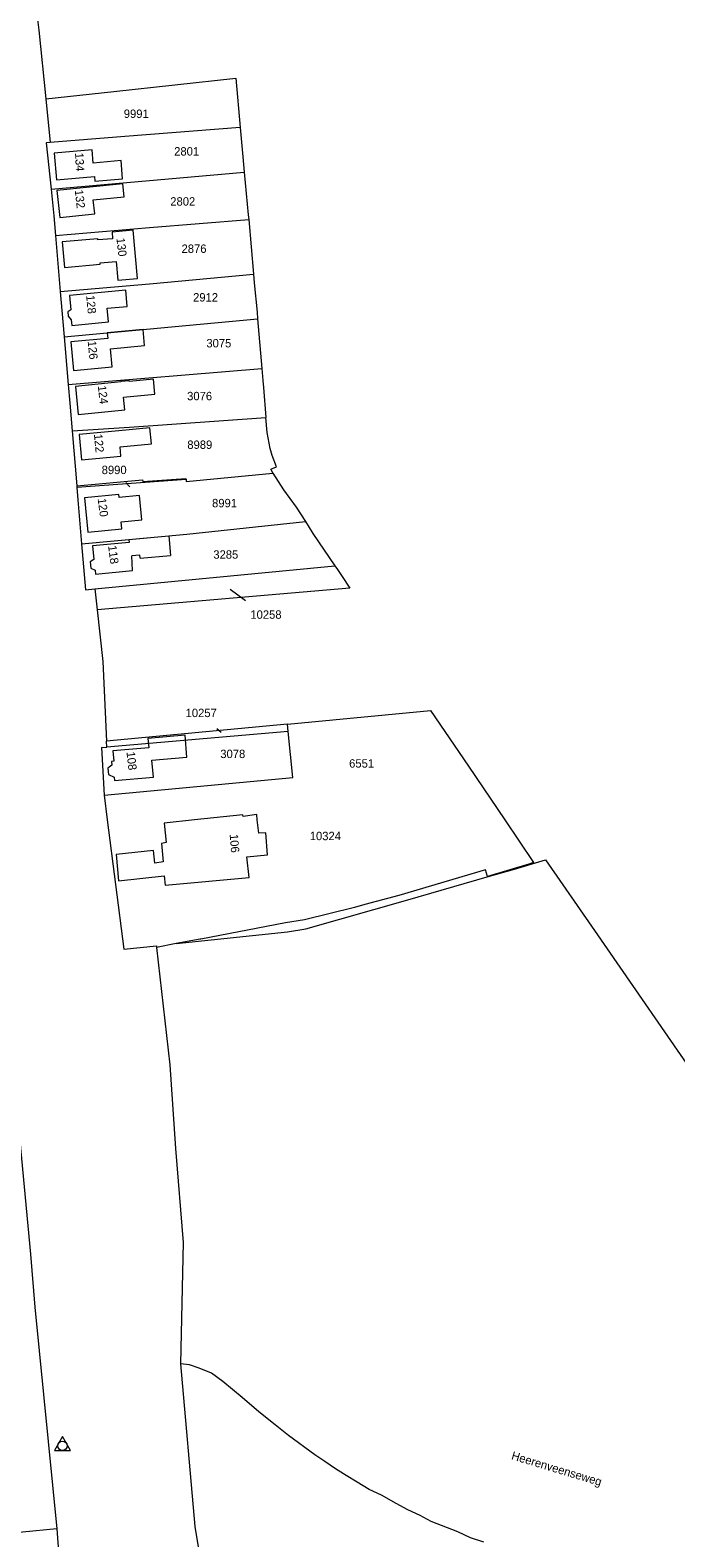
# Model space of a CAD drawing. Header units: metres. Extents: x 195864 to 198202, y 543264 to 544906.
# Tile 29 of 57: x 196273 to 196411, y 544346 to 544669. Entities that reach past the tile are written whole.
import ezdxf
from ezdxf.enums import TextEntityAlignment as Align

# ---------------------------------------------------------------- set-up
doc = ezdxf.new("R2010")
doc.units = ezdxf.units.M
doc.header["$MEASUREMENT"] = 0
for name, color, linetype, lineweight in [('Level 1', 7, 'Continuous', 0), ('Level 10', 7, 'Continuous', 0), ('Level 11', 7, 'Continuous', 0), ('Level 2', 7, 'Continuous', 0), ('Level 31', 7, 'Continuous', 0), ('Level 32', 7, 'Continuous', 0), ('Level 34', 7, 'Continuous', 0), ('Level 55', 7, 'Continuous', 0)]:
    doc.layers.add(name, color=color, linetype=linetype, lineweight=lineweight)
doc.styles.add('Style-CHAR_FAST_FONT', font='CHAR_FAST_FONT.shx')

# ---------------------------------------------------------------- blocks, each defined once
blk = doc.blocks.new('DC')
at = {"layer": 'Level 10', "color": 7, "linetype": 'Continuous', "lineweight": 0, "flags": 128}
blk.add_lwpolyline([(-1.84, -0.9), (1.63, -0.9), (-0.11, 2.1), (-1.84, -0.9)], dxfattribs=at)
at = {"layer": 'Level 10', "color": 7, "linetype": 'Continuous', "lineweight": 0}
blk.add_circle((-0.11, 0.11), 1, dxfattribs=at)

msp = doc.modelspace()

# ---------------------------------------------------------------- linework, layer by layer
at = {"layer": 'Level 1', "color": 7, "linetype": 'Continuous', "lineweight": 0}
for p, q in [((196276.13, 544654.68), (196277.1, 544645.31)), ((196277.26, 544635.26), (196318.73, 544638.92)), ((196319.67, 544628.79), (196320.72, 544617.06)), ((196278.22, 544625.34), (196279.23, 544613.36)), ((196280.07, 544603.63), (196321.58, 544607.49)), ((196321.58, 544607.49), (196322.49, 544596.83)), ((196280.07, 544603.63), (196280.95, 544593.37)), ((196280.95, 544593.37), (196322.49, 544596.83)), ((196281.78, 544583.48), (196282.76, 544571.66)), ((196306.23, 544573.02), (196282.79, 544571.3)), ((196306.23, 544573.02), (196306.27, 544572.59)), ((196306.27, 544572.59), (196324.89, 544574.38)), ((196282.76, 544571.66), (196282.79, 544571.3)), ((196283.81, 544559.24), (196284.66, 544549.37)), ((196286.62, 544549.56), (196338.17, 544554.52)), ((196338.17, 544554.52), (196338.73, 544553.7)), ((196284.66, 544549.37), (196286.62, 544549.56)), ((196286.62, 544549.56), (196286.84, 544547.63)), ((196286.84, 544547.63), (196287.12, 544545.04)), ((196341.36, 544549.69), (196287.12, 544545.04)), ((196328.03, 544520.5), (196358.69, 544523.47)), ((196328.03, 544520.5), (196289.17, 544516.86)), ((196328.18, 544518.96), (196289.23, 544515.61)), ((196328.18, 544518.96), (196328.03, 544520.5)), ((196288.07, 544515.51), (196289.23, 544515.61)), ((196288.07, 544515.51), (196288.63, 544505.3)), ((196289.23, 544515.61), (196289.17, 544516.86)), ((196288.63, 544505.3), (196289.31, 544500)), ((196289.31, 544500), (196292.89, 544472.25)), ((196304.12, 544473.45), (196327.99, 544475.99)), ((196292.89, 544472.25), (196299.86, 544472.99)), ((196299.86, 544472.99), (196299.9, 544472.66)), ((196304.12, 544473.45), (196299.9, 544472.66)), ((196305.02, 544383.32), (196308.1, 544348.41)), ((196308.1, 544348.41), (196310.08, 544336.84))]:
    msp.add_line(p, q, dxfattribs=at)
at = {"layer": 'Level 1', "color": 7, "linetype": 'Continuous', "lineweight": 0, "flags": 128}
for points in [[(196273.44, 544679.2), (196274.61, 544669.36), (196276.13, 544654.68)], [(196276.13, 544654.68), (196290.75, 544656.25), (196316.91, 544659.07), (196317.86, 544648.55)], [(196317.86, 544648.55), (196293.09, 544646.55), (196277.1, 544645.31)], [(196317.86, 544648.55), (196318.43, 544642.21), (196318.73, 544638.92)], [(196277.1, 544645.31), (196276.19, 544645.2), (196277.26, 544635.26)], [(196318.73, 544638.92), (196319.58, 544629.79), (196319.67, 544628.79)], [(196277.26, 544635.26), (196277.87, 544629.58), (196278.22, 544625.34)], [(196278.22, 544625.34), (196298.41, 544627.06), (196319.67, 544628.79)], [(196279.23, 544613.36), (196298.42, 544614.96), (196320.72, 544617.06)], [(196320.72, 544617.06), (196320.88, 544615.21), (196321.46, 544608.93), (196321.58, 544607.49)], [(196279.23, 544613.36), (196279.58, 544609.27), (196280.07, 544603.63)], [(196322.49, 544596.83), (196322.71, 544594.26), (196322.85, 544592.77), (196323.36, 544586.28)], [(196280.95, 544593.37), (196281.3, 544589.37), (196281.78, 544583.48)], [(196281.78, 544583.48), (196294.11, 544584.21), (196323.36, 544586.28)], [(196324.4, 544575.25), (196325.65, 544575.75), (196324.73, 544578.19), (196324.27, 544579.66), (196323.61, 544583.12), (196323.36, 544586.28)], [(196282.76, 544571.66), (196296.87, 544572.95), (196296.94, 544572.58), (196306.21, 544573.26), (196306.23, 544573.02)], [(196324.4, 544575.25), (196324.49, 544574.99), (196324.89, 544574.38)], [(196324.89, 544574.38), (196327.18, 544570.82), (196329.89, 544567.06), (196331.84, 544563.97)], [(196282.79, 544571.3), (196283.01, 544568.67), (196283.81, 544559.24)], [(196283.81, 544559.24), (196306.39, 544561.31), (196331.84, 544563.97)], [(196331.84, 544563.97), (196333.44, 544561.44), (196338.17, 544554.52)], [(196338.73, 544553.7), (196339.74, 544552.22), (196341.36, 544549.69)], [(196287.12, 544545.04), (196288.34, 544534), (196289.17, 544516.86)], [(196358.69, 544523.47), (196366.86, 544511.55), (196374.64, 544500)], [(196288.63, 544505.3), (196306.23, 544506.94), (196329.13, 544509.09), (196328.18, 544518.96)], [(196374.64, 544500), (196380.81, 544490.84), (196379.77, 544490.49), (196370.91, 544487.86), (196370.5, 544489.29), (196351.9, 544483.8), (196344.61, 544481.83), (196342.36, 544481.23), (196331.65, 544478.56), (196327.6, 544477.92), (196309.4, 544474.44), (196309.23, 544474.4), (196304.12, 544473.45)], [(196370.83, 544487.75), (196376.74, 544489.44), (196383.4, 544491.43)], [(196383.4, 544491.43), (196393.89, 544476.24), (196417.69, 544441.79), (196430.5, 544423.79), (196438.3, 544412.86), (196454.71, 544389.14), (196473.57, 544362.6), (196483.91, 544346.84), (196488.26, 544340.73), (196493.45, 544333.03), (196506.29, 544314.54), (196509.48, 544309.79)], [(196327.99, 544475.99), (196331.92, 544476.64), (196353.82, 544482.87), (196370.83, 544487.75)], [(196299.9, 544472.66), (196302.72, 544447.48), (196303.94, 544429.48), (196305.63, 544409.34), (196305.02, 544383.32)], [(196268.18, 544456.22), (196272.86, 544406.82), (196273.78, 544395.48), (196278.49, 544347.96)], [(196356.45, 544350.76), (196353.81, 544352.01), (196351.33, 544353.4), (196348.19, 544355.14), (196345.55, 544356.39), (196342.98, 544357.94), (196340.58, 544359.34), (196338.32, 544360.81), (196335.99, 544362.37), (196333.9, 544363.84), (196328.23, 544367.96), (196325.35, 544370.21), (196321.86, 544373.01), (196318.29, 544376.11), (196314.09, 544379.53), (196311.68, 544381.32), (196309.04, 544382.41), (196306.95, 544383.1), (196305.02, 544383.32)], [(196370.12, 544345.09), (196367.25, 544346.03), (196364.53, 544347.27), (196358.86, 544349.52), (196356.45, 544350.76)], [(196278.49, 544347.96), (196263.66, 544346.51), (196264.49, 544336.87), (196262.89, 544336.71), (196263.55, 544329.97), (196250.64, 544328.7), (196250.74, 544327.7), (196232.37, 544325.98)], [(196278.49, 544347.96), (196280.09, 544326.41), (196282.87, 544297.53), (196285.46, 544273.82), (196282.16, 544273.75), (196282.84, 544258.78)]]:
    msp.add_lwpolyline(points, dxfattribs=at)
at = {"layer": 'Level 11', "color": 7, "linetype": 'Continuous', "lineweight": 13}
for p, q in [((196282.47, 544592.99), (196283.05, 544586.97)), ((196283.31, 544582.64), (196283.78, 544577.23)), ((196293.96, 544560.17), (196302.51, 544560.96)), ((196293.96, 544560.17), (196294.02, 544559.51)), ((196302.51, 544560.96), (196302.9, 544556.7)), ((196294.02, 544559.51), (196286.14, 544558.8)), ((196296.31, 544556.78), (196294.62, 544556.63)), ((196296.37, 544556.11), (196296.31, 544556.78)), ((196296.37, 544556.11), (196302.9, 544556.7))]:
    msp.add_line(p, q, dxfattribs=at)
at = {"layer": 'Level 11', "color": 7, "linetype": 'Continuous', "lineweight": 13, "flags": 128}
for points in [[(196292.62, 544637.54), (196292.29, 544641.41), (196286.31, 544640.89), (196286.07, 544643.69), (196277.92, 544642.98), (196278.41, 544637.3), (196286.6, 544638.01), (196286.68, 544637.02), (196292.62, 544637.54)], [(196292.95, 544633.66), (196292.66, 544636.46), (196278.52, 544635.03), (196279.11, 544629.22), (196286.62, 544629.98), (196286.31, 544632.99), (196292.95, 544633.66)], [(196295.84, 544616.15), (196294.9, 544626.46), (196290.34, 544626.04), (196290.46, 544624.67), (196287.3, 544624.39), (196287.28, 544624.66), (196279.61, 544623.96), (196280.11, 544618.5), (196287.8, 544619.2), (196287.77, 544619.48), (196291.26, 544619.79), (196291.62, 544615.76), (196295.84, 544616.15)], [(196293.6, 544610.14), (196293.27, 544613.6), (196281.2, 544612.45), (196281.48, 544609.44), (196280.84, 544608.95), (196280.93, 544608.07), (196281.57, 544607.24), (196281.68, 544606.07), (196289.61, 544606.83), (196289.33, 544609.73), (196293.6, 544610.14)], [(196297.31, 544601.73), (196296.99, 544605.2), (196289.31, 544604.49), (196289.42, 544603.29), (196281.49, 544602.55), (196282.05, 544596.42), (196290.35, 544597.19), (196289.99, 544601.05), (196297.31, 544601.73)], [(196283.05, 544586.97), (196293.1, 544587.98), (196292.83, 544590.64), (196299.55, 544591.32), (196299.22, 544594.56), (196294.1, 544594.04), (196294.08, 544594.2), (196292.21, 544594.01), (196292.21, 544593.98), (196282.47, 544592.99)], [(196283.78, 544577.23), (196292.25, 544578.04), (196292.06, 544580.05), (196298.78, 544580.69), (196298.45, 544584.12), (196291.77, 544583.48), (196291.78, 544583.45), (196283.31, 544582.64)], [(196296.73, 544564.34), (196296.24, 544569.57), (196291.86, 544569.15), (196291.79, 544569.8), (196284.46, 544569.11), (196285.16, 544561.71), (196292.45, 544562.4), (196292.31, 544563.92), (196296.73, 544564.34)], [(196286.14, 544558.8), (196286.41, 544555.82), (196285.65, 544555.36), (196285.78, 544553.96), (196286.7, 544553.59), (196286.78, 544552.74), (196294.75, 544553.47), (196294.62, 544556.63)], [(196306.41, 544513.47), (196306.01, 544518.18), (196298.04, 544517.49), (196298.21, 544515.48), (196290.54, 544514.82), (196290.73, 544512.59), (196290.2, 544512.54), (196290.27, 544511.76), (196289.46, 544511.12), (196289.58, 544509.73), (196290.78, 544509.16), (196290.85, 544508.42), (196299.22, 544509.14), (196298.91, 544512.82), (196306.41, 544513.47)], [(196308.05, 544500), (196301.51, 544499.31), (196301.93, 544495.14), (196300.95, 544494.97), (196301.34, 544490.98), (196299.5, 544490.71), (196299.26, 544493.43), (196291.22, 544492.54), (196291.7, 544486.96), (196301.54, 544487.98), (196301.73, 544485.98), (196319.78, 544487.66), (196319.24, 544492.08), (196323.74, 544492.52)], [(196321.52, 544500), (196321.39, 544501.15), (196318.49, 544500.72), (196318.39, 544501.1), (196308.05, 544500)], [(196323.74, 544492.52), (196323.37, 544497.22), (196321.83, 544497.16), (196321.52, 544500)]]:
    msp.add_lwpolyline(points, dxfattribs=at)
at = {"layer": 'Level 31', "color": 7, "linetype": 'Continuous', "lineweight": 0}
for p, q in [((196294.14, 544571.42), (196293.27, 544572.34)), ((196318.98, 544547), (196315.73, 544549.4)), ((196312.86, 544519.63), (196313.77, 544518.84))]:
    msp.add_line(p, q, dxfattribs=at)
at = {"layer": 'Level 55', "color": 7, "linetype": 'Continuous', "lineweight": 0, "flags": 128}
for points in [[(196268.18, 544456.22), (196272.86, 544406.82), (196273.78, 544395.48), (196278.49, 544347.96)], [(196278.49, 544347.96), (196263.66, 544346.51), (196264.49, 544336.87), (196262.89, 544336.71), (196263.55, 544329.97), (196250.64, 544328.7), (196250.74, 544327.7), (196232.37, 544325.98)]]:
    msp.add_lwpolyline(points, dxfattribs=at)

# ---------------------------------------------------------------- block references
at = {"layer": 'Level 10', "color": 7, "linetype": 'Continuous', "lineweight": 0}
msp.add_blockref('DC', (196279.8, 544365.65), dxfattribs=at)

# ---------------------------------------------------------------- texts
at = {"layer": 'Level 2', "color": 7, "linetype": 'Continuous', "lineweight": 13, "style": 'Style-CHAR_FAST_FONT'}
for s, p in [('9991', (196295.54, 544651.47)), ('2801', (196306.36, 544643.4)), ('2802', (196305.52, 544632.66)), ('2876', (196307.94, 544622.52)), ('2912', (196310.42, 544612.09)), ('3075', (196313.27, 544602.25)), ('3076', (196309.14, 544590.91)), ('8989', (196309.18, 544580.48)), ('8990', (196290.8, 544575.07)), ('8991', (196314.49, 544567.95)), ('3285', (196314.76, 544556.92)), ('10258', (196323.38, 544544.04)), ('10257', (196309.48, 544522.95)), ('3078', (196316.26, 544514.16)), ('6551', (196343.91, 544512.11)), ('6551', (196343.91, 544512.11))]:
    msp.add_text(s, height=1.8, rotation=0, dxfattribs=at).set_placement(p, align=Align.MIDDLE_CENTER)
msp.add_text('10324', height=1.8, dxfattribs=at).set_placement((196336.13, 544496.55), align=Align.MIDDLE_CENTER)
at = {"layer": 'Level 32', "color": 7, "linetype": 'Continuous', "lineweight": 13, "style": 'Style-CHAR_FAST_FONT'}
for s, rotation, p in [('134', 272.7509, (196282.4, 544643.07)), ('132', 276.4288, (196282.34, 544635.07)), ('130', 276.4288, (196291.28, 544624.77)), ('128', 275.511, (196284.78, 544612.48)), ('126', 275.511, (196285.12, 544602.69)), ('124', 276.4288, (196287.28, 544593.09)), ('122', 275.511, (196286.45, 544582.72)), ('120', 277.3524, (196287.25, 544568.9)), ('118', 277.3524, (196289.49, 544558.78)), ('108', 276.4288, (196293.44, 544514.56)), ('106', 274.6447, (196315.58, 544496.9))]:
    msp.add_text(s, height=1.8, rotation=rotation, dxfattribs=at).set_placement(p)
at = {"layer": 'Level 34', "color": 7, "linetype": 'Continuous', "lineweight": 13, "style": 'Style-CHAR_FAST_FONT'}
msp.add_text('Heerenveenseweg', height=1.8, rotation=343.2678, dxfattribs=at).set_placement((196375.92, 544362.88))

doc.saveas('drawing.dxf')
